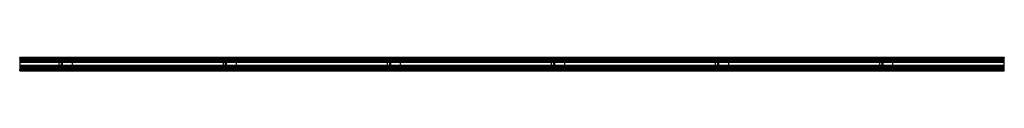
# Model space of a CAD drawing. Header units: millimetres. Extents: x 0 to 3000, y 0 to 42.
import ezdxf

# ---------------------------------------------------------------- set-up
doc = ezdxf.new("R2010")
doc.units = ezdxf.units.MM
doc.header["$LTSCALE"] = 10
doc.linetypes.add('ALLCAD_Strich', pattern=[0.2, 0.15, -0.05])
doc.layers.add('BESCH_KONT_sich_schn_grun_2d', color=10, linetype='Continuous')

msp = doc.modelspace()

# ---------------------------------------------------------------- linework, layer by layer
at = {"layer": 'BESCH_KONT_sich_schn_grun_2d', "linetype": 'ALLCAD_Strich'}
for p, q in [((0, 42), (0, 40.5)), ((0, 42), (3000, 42)), ((0, 40.5), (0, 40.5)), ((0, 40.5), (0, 40.5)), ((0, 40.5), (0, 40.5)), ((0, 40.5), (0, 40.5)), ((0, 40.5), (0, 40.5)), ((0, 40.5), (3000, 40.5)), ((0, 40.5), (0, 40.5)), ((0, 40.5), (0, 40.5)), ((0, 40.5), (0, 40.5)), ((0, 40.5), (0, 40.5)), ((0, 40.5), (0, 40.5)), ((0, 40.5), (0, 40.5)), ((0, 40.5), (0, 40.5)), ((0, 40.5), (0, 40.5)), ((0, 40.5), (0, 40.5)), ((0, 40.5), (0, 40.5)), ((0, 40.5), (0, 40.5)), ((0, 40.5), (0, 40.5)), ((0, 40.5), (0, 40.5)), ((0, 40.5), (0, 40.5)), ((0, 40.5), (0, 39.5)), ((0, 40.5), (0, 40.5)), ((0, 40.5), (0, 40.5)), ((0, 40.5), (0, 40.5)), ((0, 40.5), (0, 40.5)), ((0, 40.5), (0, 40.5)), ((0, 40.5), (0, 40.5)), ((0, 40.5), (0, 40.5)), ((0, 40.5), (0, 40.5)), ((0, 40.5), (0, 40.5)), ((0, 40.5), (0, 40.5)), ((0, 40.5), (0, 40.5)), ((0, 40.5), (0, 40.5)), ((0, 39.5), (3000, 39.5)), ((0, 38), (0, 39.5)), ((0, 39), (3000, 39)), ((0, 38), (3000, 38)), ((0, 38), (0, 4)), ((0, 37), (3000, 37)), ((0, 35), (3000, 35)), ((0, 32.6), (3000, 32.6)), ((0, 32), (3000, 32)), ((80, 37.4), (80, 39)), ((80, 30.5), (80, 37.4)), ((80, 37.4), (3000, 37.4)), ((3000, 30.5), (80, 30.5)), ((159.5, 35.5), (129.5, 35.5)), ((129.5, 30), (129.5, 35.5)), ((159.5, 35.5), (159.5, 6.5)), ((629.5, 30), (629.5, 35.5)), ((659.5, 35.5), (629.5, 35.5)), ((659.5, 35.5), (659.5, 6.5)), ((1129.5, 30), (1129.5, 35.5)), ((1159.5, 35.5), (1129.5, 35.5)), ((1159.5, 35.5), (1159.5, 6.5)), ((1629.5, 30), (1629.5, 35.5)), ((1659.5, 35.5), (1629.5, 35.5)), ((1659.5, 35.5), (1659.5, 6.5)), ((2129.5, 30), (2129.5, 35.5)), ((2159.5, 35.5), (2129.5, 35.5)), ((2159.5, 35.5), (2159.5, 6.5)), ((2629.5, 30), (2629.5, 35.5)), ((2659.5, 35.5), (2629.5, 35.5)), ((2659.5, 35.5), (2659.5, 6.5)), ((3000, 42), (3000, 40.5)), ((3000, 40.5), (3000, 39.5)), ((3000, 38), (3000, 39.5)), ((3000, 4), (3000, 38)), ((3000, 28.5), (0, 28.5)), ((0, 27), (3000, 27)), ((3000, 26), (0, 26)), ((3000, 16), (0, 16)), ((0, 15), (3000, 15)), ((3000, 13.5), (0, 13.5)), ((0, 10), (3000, 10)), ((0, 9.3), (3000, 9.3)), ((0, 7), (3000, 7)), ((0, 5), (3000, 5)), ((0, 2.5), (0, 4)), ((0, 4), (3000, 4)), ((0, 3), (3000, 3)), ((0, 2.5), (3000, 2.5)), ((0, 1.5), (0, 2.5)), ((0, 1.5), (3000, 1.5)), ((0, 0), (0, 1.5)), ((80, 4.6), (80, 11.5)), ((3000, 11.5), (80, 11.5)), ((80, 3), (80, 4.6)), ((80, 4.6), (3000, 4.6)), ((129.5, 30), (119.5, 30)), ((119.5, 30), (119.5, 12)), ((129.5, 12), (119.5, 12)), ((126.5, 30), (126.5, 12)), ((129.5, 30), (129.5, 12)), ((129.5, 6.5), (129.5, 12)), ((159.5, 6.5), (129.5, 6.5)), ((619.5, 30), (619.5, 12)), ((629.5, 30), (619.5, 30)), ((629.5, 12), (619.5, 12)), ((626.5, 30), (626.5, 12)), ((629.5, 30), (629.5, 12)), ((629.5, 6.5), (629.5, 12)), ((659.5, 6.5), (629.5, 6.5)), ((1119.5, 30), (1119.5, 12)), ((1129.5, 30), (1119.5, 30)), ((1129.5, 12), (1119.5, 12)), ((1126.5, 30), (1126.5, 12)), ((1129.5, 30), (1129.5, 12)), ((1129.5, 6.5), (1129.5, 12)), ((1159.5, 6.5), (1129.5, 6.5)), ((1619.5, 30), (1619.5, 12)), ((1629.5, 30), (1619.5, 30)), ((1629.5, 12), (1619.5, 12)), ((1626.5, 30), (1626.5, 12)), ((1629.5, 30), (1629.5, 12)), ((1629.5, 6.5), (1629.5, 12)), ((1659.5, 6.5), (1629.5, 6.5)), ((2119.5, 30), (2119.5, 12)), ((2129.5, 30), (2119.5, 30)), ((2129.5, 12), (2119.5, 12)), ((2126.5, 30), (2126.5, 12)), ((2129.5, 30), (2129.5, 12)), ((2129.5, 6.5), (2129.5, 12)), ((2159.5, 6.5), (2129.5, 6.5)), ((2619.5, 30), (2619.5, 12)), ((2629.5, 30), (2619.5, 30)), ((2629.5, 12), (2619.5, 12)), ((2626.5, 30), (2626.5, 12)), ((2629.5, 30), (2629.5, 12)), ((2629.5, 6.5), (2629.5, 12)), ((2659.5, 6.5), (2629.5, 6.5)), ((3000, 2.5), (3000, 4)), ((3000, 1.5), (3000, 2.5)), ((3000, 0), (3000, 1.5)), ((0, 0), (3000, 0))]:
    msp.add_line(p, q, dxfattribs=at)

doc.saveas('drawing.dxf')
